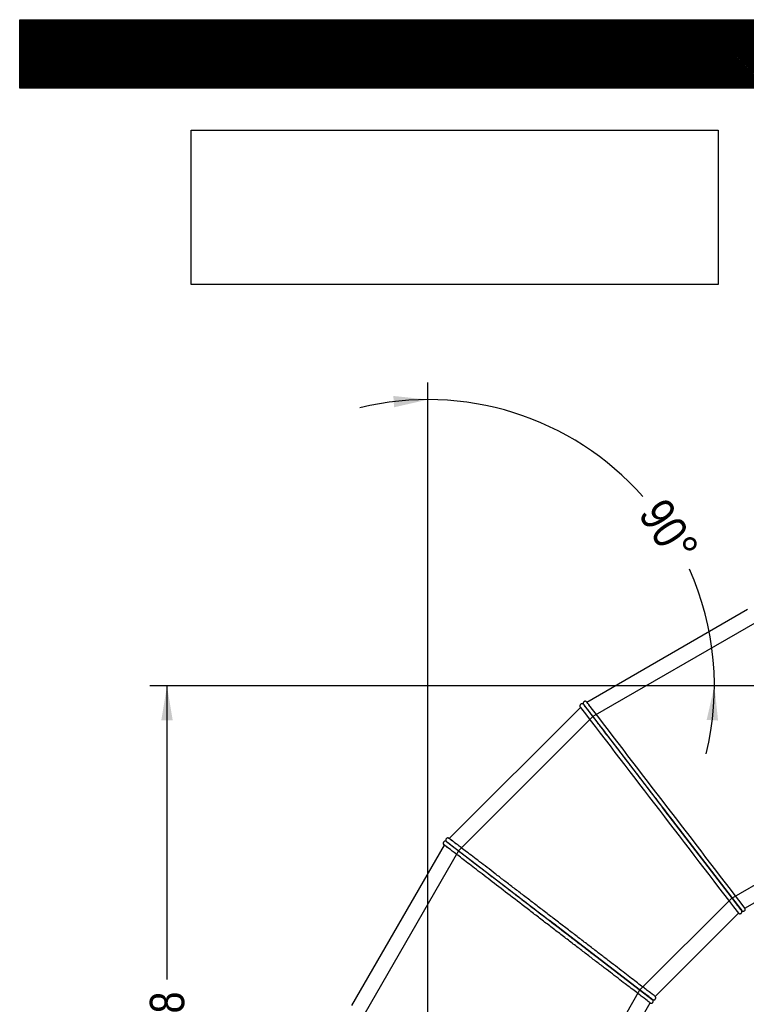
# Model space of a CAD drawing. Header units: millimetres. Extents: x 0 to 4950, y 0 to 3500.
# Tile 2 of 5: x 0 to 1412, y 1586 to 3500. Entities that reach past the tile are written whole.
import ezdxf
from ezdxf.enums import TextEntityAlignment as Align
from ezdxf.lldxf.tags import DXFTag

# ---------------------------------------------------------------- set-up
doc = ezdxf.new("R2010")
doc.units = ezdxf.units.MM
doc.header["$LTSCALE"] = 16.666667
for name, color, linetype in [('Default', 7, 'Continuous'), ('DV1_Default', 7, 'Continuous'), ('TUBO_X_GOMITO_90', 7, 'Continuous')]:
    doc.layers.add(name, color=color, linetype=linetype)
doc.styles.add('SEACAD_Arial_Narrow', font='ARIALN.TTF')
tags = doc.linetypes.add('HIDDEN2', pattern=[4.7625, 3.175, -1.5875]).pattern_tags.tags
tags[6:7] = [DXFTag(74, 4), DXFTag(75, 0), DXFTag(340, '0'), DXFTag(46, 0.0), DXFTag(50, 0.0), DXFTag(44, 0.0), DXFTag(45, 0.0)]
tags[4:5] = [DXFTag(74, 4), DXFTag(75, 0), DXFTag(340, '0'), DXFTag(46, 0.0), DXFTag(50, 0.0), DXFTag(44, 0.0), DXFTag(45, 0.0)]
tags = doc.linetypes.add('PHANTOM2', pattern=[31.75, 15.875, -3.175, 3.175, -3.175, 3.175, -3.175]).pattern_tags.tags
tags[14:15] = [DXFTag(74, 4), DXFTag(75, 0), DXFTag(340, '0'), DXFTag(46, 0.0), DXFTag(50, 0.0), DXFTag(44, 0.0), DXFTag(45, 0.0)]
tags[12:13] = [DXFTag(74, 4), DXFTag(75, 0), DXFTag(340, '0'), DXFTag(46, 0.0), DXFTag(50, 0.0), DXFTag(44, 0.0), DXFTag(45, 0.0)]
tags[10:11] = [DXFTag(74, 4), DXFTag(75, 0), DXFTag(340, '0'), DXFTag(46, 0.0), DXFTag(50, 0.0), DXFTag(44, 0.0), DXFTag(45, 0.0)]
tags[8:9] = [DXFTag(74, 4), DXFTag(75, 0), DXFTag(340, '0'), DXFTag(46, 0.0), DXFTag(50, 0.0), DXFTag(44, 0.0), DXFTag(45, 0.0)]
tags[6:7] = [DXFTag(74, 4), DXFTag(75, 0), DXFTag(340, '0'), DXFTag(46, 0.0), DXFTag(50, 0.0), DXFTag(44, 0.0), DXFTag(45, 0.0)]
tags[4:5] = [DXFTag(74, 4), DXFTag(75, 0), DXFTag(340, '0'), DXFTag(46, 0.0), DXFTag(50, 0.0), DXFTag(44, 0.0), DXFTag(45, 0.0)]
doc.dimstyles.new('Plastitalia', dxfattribs={"dimtxt": 66.666667, "dimasz": 66.666667, "dimexe": 33.333333, "dimexo": 0, "dimgap": 16.666667, "dimtad": 0, "dimdec": 0, "dimtxsty": 'SEACAD_Arial_Narrow', "dimblk1": '_SE_FILLED', "dimblk2": '_SE_FILLED', "dimsah": 1, "dimcen": 33.333333, "dimadec": 0, "dimazin": 0, "dimtfac": 0.8, "dimtdec": 1, "dimtmove": 0, "dimatfit": 3, "dimfxl": 1, "dimtolj": 1, "dimarcsym": 0})
picture_1 = doc.add_image_def('image1.jpg', size_in_pixel=(4302, 1260))

# ---------------------------------------------------------------- blocks, each defined once
blk = doc.blocks.new('SE')
at = {"layer": 'DV1_Default', "color": 7, "linetype": 'PHANTOM2'}
for p in [(793.4, 846.8), (2151.4, 2204.8)]:
    blk.add_line(p, (793.4, 2204.8), dxfattribs=at)
at = {"layer": 'TUBO_X_GOMITO_90', "color": 7, "linetype": 'Continuous'}
for p, q in [((1414.7, 2353.2), (1102.5, 2173)), ((1089.8, 2163.2), (834.9, 1908.3)), ((1094.9, 2169.4), (1094.8, 2169.5)), ((1095.5, 2169), (1249.2, 1968.7)), ((1095.5, 2169), (1249.2, 1968.7)), ((1095.6, 2169), (1095.5, 2169)), ((1249.2, 1968.7), (1249.2, 1968.7)), ((1249.2, 1968.7), (1402.5, 1768.9)), ((1249.2, 1968.7), (1249.2, 1968.7)), ((1402.5, 1768.9), (1249.2, 1968.7)), ((825.2, 1895.6), (644.9, 1583.4)), ((828.4, 1902.9), (828.4, 1903)), ((829.2, 1902.7), (829.2, 1902.6)), ((829.2, 1902.6), (1029.5, 1749)), ((829.2, 1902.6), (1029.5, 1749)), ((1409.5, 1772.9), (1607.8, 1887.4)), ((1235, 1601.3), (1396.9, 1763.2)), ((1397.6, 1762.6), (1396.9, 1763.2)), ((1402.5, 1768.8), (1402.5, 1768.9)), ((1402.5, 1768.9), (1402.6, 1768.9)), ((1409.5, 1772.9), (1409.9, 1772)), ((1029.5, 1749), (1029.5, 1749)), ((1229.3, 1595.6), (1029.5, 1749)), ((1029.5, 1749), (1029.5, 1749)), ((1029.5, 1749), (1229.3, 1595.6)), ((1110.8, 1390.4), (1225.3, 1588.7)), ((1226.2, 1588.3), (1225.3, 1588.7)), ((1229.3, 1595.6), (1229.3, 1595.7)), ((1229.3, 1595.6), (1229.3, 1595.6)), ((1235, 1601.3), (1235.6, 1600.5))]:
    blk.add_line(p, q, dxfattribs=at)
at = {"layer": 'TUBO_X_GOMITO_90', "color": 7, "linetype": 'HIDDEN2'}
for p, q in [((1433.2, 2329.6), (1113.8, 2145.2)), ((1113.8, 2145.2), (853, 1884.4)), ((1384.3, 1792.6), (1603.3, 1919)), ((853, 1884.4), (668.6, 1565)), ((1205.5, 1613.9), (1384.3, 1792.6)), ((1079.1, 1394.9), (1205.5, 1613.9))]:
    blk.add_line(p, q, dxfattribs=at)
at = {"layer": 'TUBO_X_GOMITO_90', "color": 7, "linetype": 'Continuous'}
for centre, radius, start, end in [((1219, 2254.1), 157.7, 214.3919, 218.5274), ((738355.7, 567569.5), 929109.9, 217.4844501, 217.5155499), ((964.3, 2059.2), 178.9, 36.9302, 40.0946), ((-736002.8, -563745.7), 929294.5, 37.4844532, 37.5151723), ((926.4, 2016.8), 157.7, 229.3919, 233.5274), ((730.8, 1762.7), 178.9, 51.9302, 55.0946), ((1524.5, 1869), 157.6, 216.9367, 220.1173), ((1379.7, 1752), 28.2, 32.5962, 37.9026), ((1321.2, 1723.9), 157.6, 231.9367, 235.1173), ((1211.6, 1573.5), 28.2, 47.5962, 52.9026)]:
    blk.add_arc(centre, radius, start, end, dxfattribs=at)
at = {"layer": 'TUBO_X_GOMITO_90', "color": 7, "linetype": 'HIDDEN2'}
for centre, radius, start, end in [((1575.5, 1910.5), 223.3, 216.9272, 217.2939), ((1267.8, 1673.1), 165.2, 36.0547, 38.3698), ((1359.7, 1777.2), 223.3, 231.9272, 232.2939), ((1123.9, 1468.3), 165.2, 51.0547, 53.3698)]:
    blk.add_arc(centre, radius, start, end, dxfattribs=at)
at = {"layer": 'TUBO_X_GOMITO_90', "color": 7, "linetype": 'Continuous'}
for points, knots in [([(1094.8, 2169.5), (1094.4, 2169.7), (1093.6, 2170.1), (1092.4, 2170.1), (1091.4, 2169.9), (1090.5, 2169.5), (1089.6, 2168.8), (1088.9, 2167.7), (1088.6, 2166.3), (1088.7, 2165.5), (1088.8, 2165)], [0, 0, 0, 0, 0.152518, 0.272969, 0.368093, 0.469011, 0.586165, 0.717647, 0.858239, 1, 1, 1, 1]), ([(1101.1, 2174.4), (1100.7, 2174.6), (1100.2, 2174.9), (1099, 2175.1), (1097.8, 2174.9), (1096.7, 2174.3), (1096, 2173.6), (1095.4, 2172.8), (1095.1, 2171.9), (1095, 2170.9), (1095.1, 2170.2), (1095.2, 2169.9)], [0, 0, 0, 0, 0.107077, 0.204542, 0.366435, 0.489052, 0.582737, 0.678606, 0.782945, 0.891835, 1, 1, 1, 1]), ([(1095.5, 2168.9), (1095.5, 2168.9), (1096.5, 2167.6), (1099.5, 2163.8), (1100.7, 2162.2), (1103.7, 2158.3), (1105.4, 2156.1), (1109.2, 2151.1), (1111.4, 2148.2), (1116.2, 2142), (1118.8, 2138.6), (1124.4, 2131.3), (1127.4, 2127.4), (1133.8, 2119.1), (1137.2, 2114.6), (1144.3, 2105.3), (1148.1, 2100.5), (1155.9, 2090.3), (1159.9, 2085.1), (1168.3, 2074.2), (1172.6, 2068.6), (1181.4, 2057), (1186, 2051.1), (1195.3, 2039), (1200, 2032.8), (1209.6, 2020.3), (1214.4, 2014), (1224.3, 2001.2), (1229.2, 1994.7), (1239.2, 1981.8), (1244.2, 1975.2), (1249.2, 1968.7)], [0.5010668, 0.5010668, 0.5010668, 0.5010668, 0.5625, 0.5625, 0.59375, 0.59375, 0.625, 0.625, 0.65625, 0.65625, 0.6875, 0.6875, 0.71875, 0.71875, 0.75, 0.75, 0.78125, 0.78125, 0.8125, 0.8125, 0.84375, 0.84375, 0.875, 0.875, 0.90625, 0.90625, 0.9375, 0.9375, 0.96875, 0.96875, 1, 1, 1, 1]), ([(1095.6, 2169), (1095.6, 2169), (1095.8, 2168.7), (1096.8, 2167.4), (1097.5, 2166.4), (1099.5, 2163.8), (1100.7, 2162.2), (1103.7, 2158.4), (1105.4, 2156.2), (1109.3, 2151.1), (1111.4, 2148.3), (1116.2, 2142), (1118.8, 2138.7), (1124.5, 2131.3), (1127.5, 2127.4), (1133.9, 2119), (1137.2, 2114.7), (1144.3, 2105.5), (1148, 2100.6), (1155.7, 2090.6), (1159.8, 2085.3), (1168.1, 2074.4), (1172.4, 2068.8), (1181.3, 2057.2), (1185.9, 2051.3), (1195.2, 2039.2), (1199.9, 2033), (1209.5, 2020.5), (1214.4, 2014.1), (1229.1, 1994.9), (1239.2, 1981.8), (1249.2, 1968.7)], [0.5003717, 0.5003717, 0.5003717, 0.5003717, 0.53125, 0.53125, 0.5625, 0.5625, 0.59375, 0.59375, 0.625, 0.625, 0.65625, 0.65625, 0.6875, 0.6875, 0.71875, 0.71875, 0.75, 0.75, 0.78125, 0.78125, 0.8125, 0.8125, 0.84375, 0.84375, 0.875, 0.875, 0.90625, 0.90625, 0.9375, 0.9375, 1, 1, 1, 1]), ([(1249.2, 1968.7), (1259.2, 1955.7), (1269.2, 1942.7), (1288.8, 1917.1), (1298.4, 1904.5), (1316.9, 1880.4), (1325.8, 1868.9), (1342.5, 1847.1), (1350.3, 1837), (1364.5, 1818.4), (1370.9, 1810), (1382.1, 1795.4), (1386.9, 1789.2), (1393.7, 1780.4), (1396.1, 1777.3), (1397.9, 1774.9)], [0, 0, 0, 0, 0.0625, 0.0625, 0.125, 0.125, 0.1875, 0.1875, 0.25, 0.25, 0.3125, 0.3125, 0.375, 0.375, 0.4219876, 0.4219876, 0.4219876, 0.4219876]), ([(1249.2, 1968.7), (1254.2, 1962.2), (1259.2, 1955.6), (1269.2, 1942.6), (1274.2, 1936.2), (1284, 1923.4), (1288.9, 1917), (1298.4, 1904.6), (1303.1, 1898.5), (1312.2, 1886.6), (1316.7, 1880.7), (1325.5, 1869.3), (1329.8, 1863.6), (1338.2, 1852.7), (1342.3, 1847.5), (1350, 1837.3), (1353.8, 1832.4), (1360.9, 1823.1), (1364.3, 1818.7), (1370.7, 1810.4), (1373.7, 1806.4), (1379.3, 1799.1), (1382, 1795.7), (1386.7, 1789.5), (1388.9, 1786.7), (1392.8, 1781.7), (1394.5, 1779.4), (1396.5, 1776.8), (1397.1, 1776), (1397.6, 1775.4)], [0, 0, 0, 0, 0.03125, 0.03125, 0.0625, 0.0625, 0.09375, 0.09375, 0.125, 0.125, 0.15625, 0.15625, 0.1875, 0.1875, 0.21875, 0.21875, 0.25, 0.25, 0.28125, 0.28125, 0.3125, 0.3125, 0.34375, 0.34375, 0.375, 0.375, 0.40625, 0.40625, 0.4190636, 0.4190636, 0.4190636, 0.4190636]), ([(828.4, 1903), (827.9, 1903.1), (827, 1903.2), (825.9, 1903), (824.9, 1902.5), (824.2, 1901.8), (823.5, 1900.9), (823.2, 1899.7), (823.2, 1898.3), (823.5, 1897.5), (823.8, 1897.1)], [0, 0, 0, 0, 0.152518, 0.272969, 0.368093, 0.469011, 0.586165, 0.717647, 0.858239, 1, 1, 1, 1]), ([(1225.3, 1588.7), (1225.3, 1588.7), (1225, 1588.9), (1223.7, 1589.9), (1222.7, 1590.7), (1218.8, 1593.6), (1215, 1596.6), (1204.9, 1604.3), (1198.6, 1609.1), (1187.7, 1617.5), (1183.8, 1620.5), (1175.4, 1626.9), (1171, 1630.3), (1157.1, 1641), (1146.9, 1648.8), (1130.6, 1661.3), (1124.9, 1665.6), (1113.4, 1674.5), (1107.5, 1679), (1095.4, 1688.3), (1089.3, 1693), (1076.8, 1702.6), (1070.4, 1707.5), (1057.6, 1717.3), (1051.2, 1722.2), (1038.2, 1732.2), (1031.7, 1737.2), (1018.6, 1747.2), (1012.1, 1752.2), (999.2, 1762.1), (992.7, 1767.1), (973.5, 1781.8), (961, 1791.5), (936.8, 1810), (925.2, 1818.9), (903.5, 1835.6), (893.3, 1843.4), (874.7, 1857.6), (866.4, 1864.1), (851.8, 1875.3), (845.5, 1880.1), (835.5, 1887.8), (831.6, 1890.7), (826.5, 1894.7), (825.2, 1895.7), (825.2, 1895.7)], [0, 0, 0, 0, 0.015625, 0.015625, 0.03125, 0.03125, 0.0625, 0.0625, 0.09375, 0.09375, 0.109375, 0.109375, 0.125, 0.125, 0.15625, 0.15625, 0.171875, 0.171875, 0.1875, 0.1875, 0.203125, 0.203125, 0.21875, 0.21875, 0.234375, 0.234375, 0.25, 0.25, 0.265625, 0.265625, 0.28125, 0.28125, 0.3125, 0.3125, 0.34375, 0.34375, 0.375, 0.375, 0.40625, 0.40625, 0.4375, 0.4375, 0.46875, 0.46875, 0.4999153, 0.4999153, 0.4999153, 0.4999153]), ([(833.1, 1909.3), (832.8, 1909.4), (832.2, 1909.5), (831, 1909.4), (829.9, 1908.9), (829, 1908.1), (828.4, 1907.2), (828.1, 1906.4), (828, 1905.4), (828.2, 1904.3), (828.5, 1903.8), (828.6, 1903.4)], [0, 0, 0, 0, 0.107077, 0.204542, 0.366435, 0.489052, 0.582737, 0.678606, 0.782945, 0.891835, 1, 1, 1, 1]), ([(829.2, 1902.7), (829.2, 1902.7), (829.5, 1902.4), (830.8, 1901.4), (831.8, 1900.7), (834.4, 1898.7), (836, 1897.5), (839.8, 1894.5), (842, 1892.8), (847.1, 1888.9), (849.9, 1886.8), (856.2, 1882), (859.5, 1879.4), (866.9, 1873.8), (870.8, 1870.7), (879.2, 1864.3), (883.5, 1861), (892.7, 1853.9), (897.5, 1850.2), (907.6, 1842.5), (912.9, 1838.4), (923.8, 1830.1), (929.4, 1825.7), (941, 1816.9), (946.9, 1812.3), (959, 1803), (965.2, 1798.3), (977.7, 1788.7), (984.1, 1783.8), (1003.3, 1769), (1016.4, 1759), (1029.5, 1749)], [0.5003717, 0.5003717, 0.5003717, 0.5003717, 0.53125, 0.53125, 0.5625, 0.5625, 0.59375, 0.59375, 0.625, 0.625, 0.65625, 0.65625, 0.6875, 0.6875, 0.71875, 0.71875, 0.75, 0.75, 0.78125, 0.78125, 0.8125, 0.8125, 0.84375, 0.84375, 0.875, 0.875, 0.90625, 0.90625, 0.9375, 0.9375, 1, 1, 1, 1]), ([(829.2, 1902.6), (829.2, 1902.6), (830.5, 1901.6), (834.4, 1898.6), (836, 1897.4), (839.8, 1894.5), (842, 1892.8), (847.1, 1888.9), (849.9, 1886.7), (856.1, 1881.9), (859.5, 1879.4), (866.8, 1873.7), (870.8, 1870.7), (879.1, 1864.3), (883.5, 1860.9), (892.8, 1853.8), (897.7, 1850.1), (907.8, 1842.3), (913.1, 1838.3), (924, 1829.9), (929.6, 1825.6), (941.2, 1816.7), (947.1, 1812.2), (959.2, 1802.9), (965.3, 1798.2), (977.8, 1788.6), (984.2, 1783.7), (997, 1773.9), (1003.4, 1769), (1016.4, 1759), (1022.9, 1754), (1029.5, 1749)], [0.5010668, 0.5010668, 0.5010668, 0.5010668, 0.5625, 0.5625, 0.59375, 0.59375, 0.625, 0.625, 0.65625, 0.65625, 0.6875, 0.6875, 0.71875, 0.71875, 0.75, 0.75, 0.78125, 0.78125, 0.8125, 0.8125, 0.84375, 0.84375, 0.875, 0.875, 0.90625, 0.90625, 0.9375, 0.9375, 0.96875, 0.96875, 1, 1, 1, 1]), ([(1235, 1601.3), (1235, 1601.3), (1234.7, 1601.6), (1233.4, 1602.6), (1232.4, 1603.3), (1228.5, 1606.3), (1224.6, 1609.3), (1217, 1615.1), (1214.2, 1617.3), (1207.9, 1622.1), (1204.5, 1624.7), (1197.2, 1630.3), (1193.3, 1633.3), (1185, 1639.7), (1180.6, 1643.1), (1171.4, 1650.1), (1166.6, 1653.8), (1156.5, 1661.6), (1151.2, 1665.6), (1140.3, 1674), (1134.7, 1678.3), (1123.1, 1687.2), (1117.2, 1691.8), (1105.1, 1701), (1098.9, 1705.8), (1086.4, 1715.4), (1080, 1720.3), (1067.2, 1730.1), (1060.7, 1735.1), (1047.7, 1745), (1041.2, 1750.1), (1028.1, 1760.1), (1021.6, 1765.1), (1008.6, 1775), (1002.2, 1779.9), (989.6, 1789.7), (983.3, 1794.5), (970.9, 1804), (964.7, 1808.7), (952.6, 1818), (946.7, 1822.5), (935.2, 1831.4), (929.5, 1835.7), (918.6, 1844.1), (913.3, 1848.1), (903.2, 1855.9), (898.3, 1859.7), (884.4, 1870.4), (876, 1876.8), (865, 1885.2), (861.6, 1887.8), (855.4, 1892.6), (852.6, 1894.7), (847.6, 1898.6), (845.4, 1900.3), (843.1, 1902), (842.7, 1902.3), (842.4, 1902.6)], [0, 0, 0, 0, 0.015625, 0.015625, 0.03125, 0.03125, 0.0625, 0.0625, 0.078125, 0.078125, 0.09375, 0.09375, 0.109375, 0.109375, 0.125, 0.125, 0.140625, 0.140625, 0.15625, 0.15625, 0.171875, 0.171875, 0.1875, 0.1875, 0.203125, 0.203125, 0.21875, 0.21875, 0.234375, 0.234375, 0.25, 0.25, 0.265625, 0.265625, 0.28125, 0.28125, 0.296875, 0.296875, 0.3125, 0.3125, 0.328125, 0.328125, 0.34375, 0.34375, 0.359375, 0.359375, 0.375, 0.375, 0.40625, 0.40625, 0.421875, 0.421875, 0.4375, 0.4375, 0.453125, 0.453125, 0.4561551, 0.4561551, 0.4561551, 0.4561551]), ([(1397.6, 1762.6), (1398.1, 1762.4), (1398.8, 1762), (1400.2, 1762), (1401.4, 1762.4), (1402.4, 1763), (1403, 1763.8), (1403.5, 1764.7), (1403.8, 1765.9), (1403.6, 1766.7), (1403.5, 1767.2)], [0, 0, 0, 0, 0.141761, 0.282353, 0.413835, 0.530989, 0.631907, 0.727031, 0.847482, 1, 1, 1, 1]), ([(1401.3, 1770.4), (1401.5, 1770.2), (1401.6, 1770), (1402.3, 1769.2), (1402.5, 1768.8), (1402.5, 1768.8)], [0.46069311, 0.46069311, 0.46069311, 0.46069311, 0.46875, 0.46875, 0.49999741, 0.49999741, 0.49999741, 0.49999741]), ([(1404, 1767.5), (1404.3, 1767.3), (1404.8, 1767), (1405.9, 1766.8), (1407, 1766.9), (1408, 1767.4), (1408.8, 1767.9), (1409.5, 1768.7), (1409.9, 1769.7), (1410.1, 1770.9), (1410, 1771.6), (1409.9, 1772)], [0, 0, 0, 0, 0.100559, 0.189817, 0.334673, 0.442614, 0.539863, 0.648592, 0.765409, 0.88474, 1, 1, 1, 1]), ([(1029.5, 1749), (1036, 1744), (1042.5, 1738.9), (1055.5, 1729), (1062, 1724), (1074.8, 1714.2), (1081.1, 1709.3), (1093.6, 1699.8), (1099.7, 1695.1), (1111.6, 1685.9), (1117.5, 1681.5), (1128.9, 1672.7), (1134.6, 1668.3), (1145.5, 1660), (1150.7, 1655.9), (1160.9, 1648.2), (1165.8, 1644.4), (1175.1, 1637.3), (1179.5, 1633.9), (1187.8, 1627.5), (1191.8, 1624.5), (1199.1, 1618.9), (1202.5, 1616.3), (1208.7, 1611.5), (1211.5, 1609.3), (1216.5, 1605.5), (1218.8, 1603.7), (1221.5, 1601.7), (1222.2, 1601.1), (1222.9, 1600.6)], [0, 0, 0, 0, 0.03125, 0.03125, 0.0625, 0.0625, 0.09375, 0.09375, 0.125, 0.125, 0.15625, 0.15625, 0.1875, 0.1875, 0.21875, 0.21875, 0.25, 0.25, 0.28125, 0.28125, 0.3125, 0.3125, 0.34375, 0.34375, 0.375, 0.375, 0.40625, 0.40625, 0.4190636, 0.4190636, 0.4190636, 0.4190636]), ([(1029.5, 1749), (1042.5, 1739), (1055.5, 1729), (1081.1, 1709.4), (1093.6, 1699.7), (1117.7, 1681.2), (1129.3, 1672.3), (1151, 1655.7), (1161.2, 1647.9), (1179.7, 1633.6), (1188.1, 1627.2), (1202.7, 1616), (1208.9, 1611.2), (1217.8, 1604.5), (1220.9, 1602.1), (1223.3, 1600.2)], [0, 0, 0, 0, 0.0625, 0.0625, 0.125, 0.125, 0.1875, 0.1875, 0.25, 0.25, 0.3125, 0.3125, 0.375, 0.375, 0.4219876, 0.4219876, 0.4219876, 0.4219876]), ([(1226.2, 1588.3), (1226.7, 1588.2), (1227.5, 1588), (1228.9, 1588.4), (1229.9, 1589), (1230.7, 1589.9), (1231.1, 1590.8), (1231.3, 1591.8), (1231.3, 1593.1), (1230.9, 1593.8), (1230.7, 1594.3)], [0, 0, 0, 0, 0.141761, 0.282353, 0.413835, 0.530989, 0.631907, 0.727031, 0.847482, 1, 1, 1, 1]), ([(1227.8, 1596.8), (1228, 1596.6), (1228.2, 1596.5), (1229, 1595.8), (1229.3, 1595.6), (1229.3, 1595.6)], [0.46069311, 0.46069311, 0.46069311, 0.46069311, 0.46875, 0.46875, 0.49999741, 0.49999741, 0.49999741, 0.49999741]), ([(1231, 1594.6), (1231.4, 1594.6), (1231.9, 1594.4), (1233, 1594.5), (1234.1, 1594.9), (1235, 1595.6), (1235.6, 1596.4), (1236, 1597.3), (1236.2, 1598.4), (1236.1, 1599.5), (1235.8, 1600.2), (1235.6, 1600.5)], [0, 0, 0, 0, 0.100559, 0.189817, 0.334673, 0.442614, 0.539863, 0.648592, 0.765409, 0.88474, 1, 1, 1, 1])]:
    blk.add_open_spline(points, degree=3, knots=knots, dxfattribs=at)
for points in [[(1089.9, 2163.2), (1089.4, 2163.7), (1089.1, 2164.3), (1088.8, 2165)], [(1095.7, 2168.8), (1095.6, 2168.9), (1095.4, 2169.2), (1095.2, 2169.9)], [(1101.1, 2174.4), (1101.7, 2174), (1102.2, 2173.5), (1102.5, 2172.9)], [(825.3, 1895.6), (824.7, 1896), (824.2, 1896.4), (823.8, 1897.1)], [(829.4, 1902.6), (829.3, 1902.6), (829, 1902.9), (828.6, 1903.4)], [(833.1, 1909.3), (833.8, 1909.1), (834.5, 1908.8), (835, 1908.2)], [(1401.4, 1770.4), (1401.8, 1769.9), (1402.1, 1769.5), (1402.3, 1769.2)], [(1402.5, 1768.9), (1403, 1768.4), (1403.3, 1767.8), (1403.5, 1767.2)], [(1404, 1767.5), (1403.4, 1767.8), (1402.9, 1768.3), (1402.6, 1768.9)], [(1227.9, 1596.8), (1228.4, 1596.4), (1228.7, 1596.1), (1229, 1595.9)], [(1231, 1594.6), (1230.4, 1594.8), (1229.8, 1595.2), (1229.3, 1595.7)], [(1229.3, 1595.6), (1229.9, 1595.3), (1230.3, 1594.8), (1230.7, 1594.3)]]:
    blk.add_open_spline(points, degree=3, dxfattribs=at)
at = {"layer": 'TUBO_X_GOMITO_90', "color": 7, "linetype": 'HIDDEN2'}
for points, knots in [([(1264.7, 1948.5), (1264.5, 1948.7), (1264.4, 1948.9), (1259.2, 1955.7), (1254.2, 1962.2), (1249.2, 1968.7)], [0.96766638, 0.96766638, 0.96766638, 0.96766638, 0.96875, 0.96875, 1, 1, 1, 1]), ([(842.4, 1902.6), (841, 1903.7), (839.7, 1904.6), (837.5, 1906.3), (836.5, 1907.1), (835.2, 1908.1), (834.9, 1908.3), (834.9, 1908.3), (835.2, 1908.1), (836.5, 1907.1), (837.5, 1906.3), (840.1, 1904.3), (841.7, 1903.1), (844.8, 1900.7), (846.1, 1899.7), (847.5, 1898.6)], [0.4561551, 0.4561551, 0.4561551, 0.4561551, 0.46875, 0.46875, 0.484375, 0.484375, 0.5, 0.5, 0.515625, 0.515625, 0.53125, 0.53125, 0.546875, 0.546875, 0.556437, 0.556437, 0.556437, 0.556437]), ([(829.6, 1892.3), (830.8, 1891.4), (832.2, 1890.3), (834, 1888.9), (834.2, 1888.8), (834.3, 1888.7)], [0.53323916, 0.53323916, 0.53323916, 0.53323916, 0.546875, 0.546875, 0.54791177, 0.54791177, 0.54791177, 0.54791177]), ([(1401.9, 1769.7), (1401.9, 1769.8), (1401.9, 1769.8), (1401.4, 1770.5), (1400.6, 1771.4), (1397.7, 1775.3), (1394.7, 1779.1), (1390.6, 1784.5), (1390.3, 1784.9), (1390.1, 1785.2)], [0.52940904, 0.52940904, 0.52940904, 0.52940904, 0.53125, 0.53125, 0.5625, 0.5625, 0.625, 0.625, 0.62910883, 0.62910883, 0.62910883, 0.62910883]), ([(1402.5, 1768.8), (1402.5, 1768.8), (1402.5, 1768.8), (1402.5, 1768.8), (1402.3, 1769.2), (1401.3, 1770.5), (1400.5, 1771.4), (1398.4, 1774.2), (1397, 1776), (1395.3, 1778.3)], [0.49999741, 0.49999741, 0.49999741, 0.49999741, 0.5, 0.5, 0.53125, 0.53125, 0.5625, 0.5625, 0.59786403, 0.59786403, 0.59786403, 0.59786403]), ([(1397.6, 1775.4), (1398.4, 1774.4), (1399, 1773.5), (1400.4, 1771.8), (1401, 1771), (1401.4, 1770.4)], [0.41906363, 0.41906363, 0.41906363, 0.41906363, 0.4375, 0.4375, 0.4617914, 0.4617914, 0.4617914, 0.4617914]), ([(1397.9, 1774.9), (1398.5, 1774.1), (1399.1, 1773.4), (1400.3, 1771.8), (1400.9, 1771), (1401.3, 1770.4)], [0.42198756, 0.42198756, 0.42198756, 0.42198756, 0.4375, 0.4375, 0.46069311, 0.46069311, 0.46069311, 0.46069311]), ([(1402.3, 1769.2), (1402.5, 1769), (1402.6, 1768.9), (1402.6, 1768.9), (1402.6, 1768.9), (1402.6, 1768.9)], [0.48157821, 0.48157821, 0.48157821, 0.48157821, 0.5, 0.5, 0.50046141, 0.50046141, 0.50046141, 0.50046141]), ([(1049.7, 1733.5), (1049.5, 1733.6), (1049.2, 1733.8), (1042.5, 1739), (1036, 1744), (1029.5, 1749)], [0.96766638, 0.96766638, 0.96766638, 0.96766638, 0.96875, 0.96875, 1, 1, 1, 1]), ([(1228.5, 1596.3), (1228.5, 1596.3), (1228.4, 1596.4), (1227.7, 1596.9), (1226.8, 1597.6), (1223.8, 1599.9), (1221.5, 1601.7), (1218.6, 1603.8)], [0.52940904, 0.52940904, 0.52940904, 0.52940904, 0.53125, 0.53125, 0.5625, 0.5625, 0.60427093, 0.60427093, 0.60427093, 0.60427093]), ([(1229.3, 1595.6), (1229.3, 1595.6), (1229.3, 1595.6), (1229.3, 1595.6), (1229, 1595.8), (1227.7, 1596.8), (1226.7, 1597.6), (1224.4, 1599.4), (1223.1, 1600.4), (1221.6, 1601.5)], [0.49999741, 0.49999741, 0.49999741, 0.49999741, 0.5, 0.5, 0.53125, 0.53125, 0.5625, 0.5625, 0.58820414, 0.58820414, 0.58820414, 0.58820414]), ([(1222.9, 1600.6), (1223.8, 1599.9), (1224.7, 1599.2), (1226.4, 1597.9), (1227.2, 1597.3), (1227.9, 1596.8)], [0.41906363, 0.41906363, 0.41906363, 0.41906363, 0.4375, 0.4375, 0.4617914, 0.4617914, 0.4617914, 0.4617914]), ([(1223.3, 1600.2), (1224.1, 1599.6), (1224.8, 1599.1), (1226.4, 1597.8), (1227.2, 1597.2), (1227.8, 1596.8)], [0.42198756, 0.42198756, 0.42198756, 0.42198756, 0.4375, 0.4375, 0.46069311, 0.46069311, 0.46069311, 0.46069311]), ([(1229, 1595.9), (1229.2, 1595.7), (1229.3, 1595.7), (1229.3, 1595.7), (1229.3, 1595.7), (1229.3, 1595.7)], [0.48157821, 0.48157821, 0.48157821, 0.48157821, 0.5, 0.5, 0.50046141, 0.50046141, 0.50046141, 0.50046141])]:
    blk.add_open_spline(points, degree=3, knots=knots, dxfattribs=at)
blk = doc.blocks.new('DMBLK38')
at = {"layer": 'Default', "linetype": 'Continuous'}
for points in [[(275.2, 2138.1), (297.4, 2138.1), (286.3, 2204.8)], [(275.2, 913.5), (286.3, 846.8), (297.4, 913.5)]]:
    blk.add_hatch(color=7, dxfattribs=at).paths.add_polyline_path(points)
at = {"layer": 'Default', "color": 7, "linetype": 'Continuous'}
for p, q in [((793.4, 2204.8), (253, 2204.8)), ((286.3, 1634), (286.3, 2204.8)), ((286.3, 846.8), (286.3, 1417.6)), ((793.4, 846.8), (253, 846.8))]:
    blk.add_line(p, q, dxfattribs=at)
at = {"layer": 'Default', "color": 7, "linetype": 'Continuous', "style": 'SEACAD_Arial_Narrow'}
blk.add_text('1358', height=66.67, rotation=90, dxfattribs=at).set_placement((253, 1440.9), align=Align.TOP_LEFT)
blk = doc.blocks.new('_SE_FILLED')
at = {"color": 0}
blk.add_line((0, 0), (-1, 0), dxfattribs=at)
blk.add_solid([(0, 0), (-1, -0.1665), (-1, 0.1665), (0, 0)], dxfattribs=at)
blk = doc.blocks.new('DMBLK39')
at = {"layer": 'Default', "linetype": 'Continuous'}
for points in [[(727.5, 2746.5), (793.4, 2761.5), (726.2, 2768.6)], [(1357.3, 2137.6), (1350.2, 2204.8), (1335.1, 2138.9)]]:
    blk.add_hatch(color=7, dxfattribs=at).paths.add_polyline_path(points)
at = {"layer": 'Default', "color": 7, "linetype": 'Continuous'}
blk.add_line((793.4, 2204.8), (793.4, 2794.9), dxfattribs=at)
for start, end in [(41.4181, 103.7211), (346.2789, 24.0759)]:
    blk.add_arc((793.4, 2204.8), 556.8, start, end, dxfattribs=at)
at = {"layer": 'Default', "color": 7, "linetype": 'Continuous', "style": 'SEACAD_Arial_Narrow'}
blk.add_text('90°', height=66.67, rotation=302.747, dxfattribs=at).set_placement((1256.9, 2575), align=Align.TOP_LEFT)

msp = doc.modelspace()

# ---------------------------------------------------------------- hatches: boundary and pattern name
at = {"layer": 'Default', "linetype": 'Continuous'}
h = msp.add_hatch(dxfattribs=at)
h.set_pattern_fill('LINE', scale=0.6299213, angle=45, style=0)
h.paths.add_polyline_path([(4950, 3366.7), (4950, 3500), (0, 3500), (0, 3366.7)])
msp.add_hatch(color=7, dxfattribs=at).paths.add_polyline_path([(4950, 3366.7), (4950, 3500), (0, 3500), (0, 3366.7)])

# ---------------------------------------------------------------- linework, layer by layer
at = {"layer": 'Default', "color": 7, "linetype": 'Continuous'}
for p, q in [((0, 3500), (4950, 3500)), ((0, 3366.7), (0, 3500)), ((4950, 3366.7), (0, 3366.7))]:
    msp.add_line(p, q, dxfattribs=at)

# ---------------------------------------------------------------- block references
at = {"layer": 'Default'}
msp.add_blockref('SE', (0, 0), dxfattribs=at)

# ---------------------------------------------------------------- dimensions: what is measured, and where the dimension line sits
at = {"layer": 'Default', "color": 7, "linetype": 'Continuous'}
dim = msp.add_angular_dim_2l(base=(1187.1, 2598.5), line1=((793.4, 2204.8), (2151.4, 2204.8)), line2=((793.4, 2204.8), (793.4, 846.8)), text='\\A1;<>', dimstyle='Plastitalia', override={"dimadec": 1}, dxfattribs=at)
dim.commit()
dim.dimension.update_dxf_attribs({"geometry": 'DMBLK39', "text_midpoint": (1261.7, 2506), "dimtype": 162})
dim = msp.add_linear_dim(base=(286.3, 846.8), p1=(793.4, 846.8), p2=(793.4, 2204.8), angle=90, text='\\A1;<>', dimstyle='Plastitalia', dxfattribs=at)
dim.commit()
dim.dimension.update_dxf_attribs({"geometry": 'DMBLK38', "text_midpoint": (286.3, 1525.8), "dimtype": 161})

# ---------------------------------------------------------------- pictures from other files: only their frames are drawn
image = msp.add_image(picture_1, insert=(333.3, 2985.1), size_in_units=(1024.3, 300))
image.dxf.flags = 7

doc.saveas('drawing.dxf')
